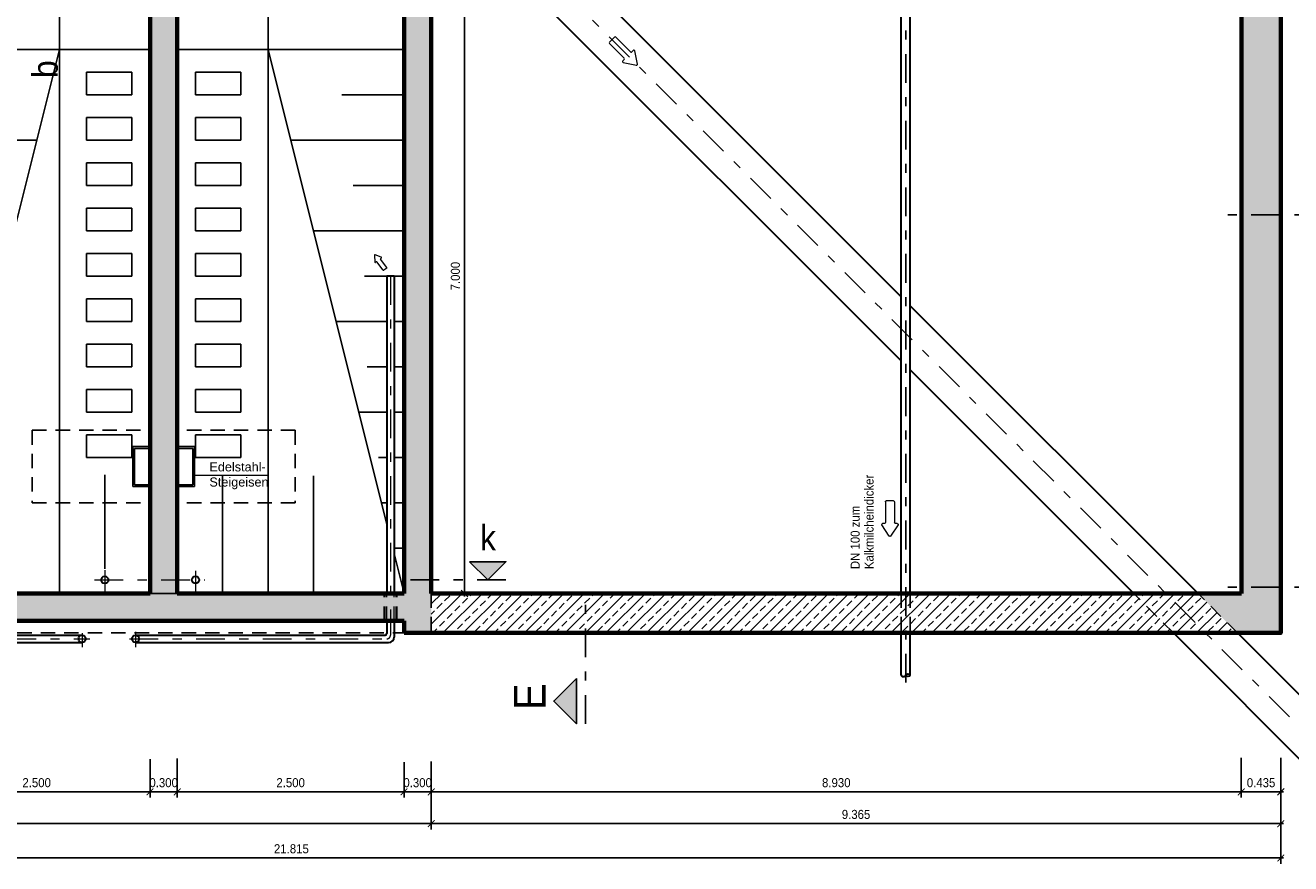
# Model space of a CAD drawing. Header units: metres. Extents: x -5 to 93, y -48 to 79.
# Tile 8 of 91: x 13 to 27, y -38 to -28. Entities that reach past the tile are written whole.
import ezdxf

# ---------------------------------------------------------------- set-up
doc = ezdxf.new("R2010")
doc.units = ezdxf.units.M
doc.header["$LTSCALE"] = 0.05
doc.header["$PDMODE"] = 35
doc.header["$PDSIZE"] = 0.1
doc.linetypes.add('STRICHPUNKT2', pattern=[12.7, 6.35, -3.175, 0, -3.175])
doc.linetypes.add('VERDECKT2', pattern=[4.7625, 3.175, -1.5875])
for name, color, linetype, lineweight in [('Bemassung_Bau', 7, 'Continuous', 18), ('Beschrifttung', 7, 'Continuous', 18), ('Beschriftung-Schnitte', 7, 'Continuous', 25), ('Lüftung', 82, 'Continuous', 30), ('Lüftung_mitte', 82, 'STRICHPUNKT2', 20), ('Lüftung_Text', 82, 'Continuous', 20), ('Lüftung_verdeckt', 82, 'VERDECKT2', 20), ('Rohre', 160, 'Continuous', 30), ('Rohre_mitte', 160, 'STRICHPUNKT2', 25), ('Rohre_verdeckt', 160, 'VERDECKT2', 25), ('Sonstiges-1', 3, 'Continuous', 25), ('Sonstiges-verdeckt', 3, 'VERDECKT2', 25), ('Wand', 6, 'Continuous', 70), ('Wand-Schraffur', 252, 'Continuous', 20), ('Wand-verdeckt-2', 2, 'VERDECKT2', 35)]:
    doc.layers.add(name, color=color, linetype=linetype, lineweight=lineweight)
doc.layers.add('Lüftung_Schnitte', color=7, linetype='Continuous')
doc.layers.add('Rohre_Text', color=160, linetype='Continuous')
doc.styles.add('Arial', font='arial.ttf', dxfattribs={"width": 0.9})
doc.styles.get("Standard").update_dxf_attribs({"font": 'arial.ttf'})
doc.dimstyles.new('AEC Bemassung 1-50', dxfattribs={"dimtxt": 0.1, "dimasz": 0.075, "dimexe": 0.0625, "dimexo": 0, "dimgap": 0.05, "dimtad": 1, "dimdec": 3, "dimrnd": 0.005, "dimzin": 1, "dimdsep": 46, "dimtxsty": 'Arial', "dimblk": 'ARCHTICK', "dimcen": 0.125, "dimdle": 0.03125, "dimazin": 0, "dimtfac": 1, "dimtdec": 3, "dimtix": 1, "dimtmove": 2, "dimatfit": 2, "dimfxl": 1, "dimtolj": 1, "dimtzin": 0, "dimarcsym": 0})

# ---------------------------------------------------------------- blocks, each defined once
blk = doc.blocks.new('Pfeil')
at = {"layer": 'Beschrifttung'}
for p, q in [((0, -0.04), (0, 0.04)), ((0.01, 0.05), (0.24, 0.05)), ((0.25, 0.06), (0.25, 0.081)), ((0.388, 0.008), (0.266, 0.09)), ((0.01, -0.05), (0.24, -0.05)), ((0.25, -0.081), (0.25, -0.06)), ((0.266, -0.09), (0.388, -0.008))]:
    blk.add_line(p, q, dxfattribs=at)
for centre, start, end in [((0.01, 0.04), 90, 180), ((0.24, 0.06), 270, 0), ((0.26, 0.081), 56.3099, 180), ((0.382, 0), 303.6901, 56.3099), ((0.01, -0.04), 180, 270), ((0.24, -0.06), 0, 90), ((0.26, -0.081), 180, 303.6901)]:
    blk.add_arc(centre, 0.01, start, end, dxfattribs=at)
blk = doc.blocks.new('_ArchTick')
at = {"color": 0, "linetype": 'ByBlock', "const_width": 0.15}
blk.add_lwpolyline([(-0.5, -0.5), (0.5, 0.5)], dxfattribs=at)
blk = doc.blocks.new('*D50')
at = {"layer": 'Bemassung_Bau', "color": 0, "lineweight": -2, "transparency": 16777216}
for p, q in [((12.129, -36.546), (12.129, -36.94)), ((14.629, -36.516), (14.629, -36.94)), ((12.098, -36.878), (14.661, -36.878))]:
    blk.add_line(p, q, dxfattribs=at)
at = {"layer": 'Defpoints', "color": 0, "transparency": 16777216}
for p in [(12.129, -36.546), (14.629, -36.516), (14.629, -36.878)]:
    blk.add_point(p, dxfattribs=at)
at = {"layer": 'Bemassung_Bau', "color": 0, "lineweight": -2, "transparency": 16777216, "xscale": 0.075, "yscale": 0.075, "zscale": 0.075, "rotation": 180}
blk.add_blockref('_ArchTick', (12.129, -36.878), dxfattribs=at)
at = {"layer": 'Bemassung_Bau', "color": 0, "lineweight": -2, "transparency": 16777216, "xscale": 0.075, "yscale": 0.075, "zscale": 0.075}
blk.add_blockref('_ArchTick', (14.629, -36.878), dxfattribs=at)
at = {"layer": 'Bemassung_Bau', "color": 0, "transparency": 16777216, "insert": (13.379, -36.777), "char_height": 0.1, "attachment_point": 5, "style": 'Arial'}
blk.add_mtext('\\A1;2.500', dxfattribs=at)
blk = doc.blocks.new('*D51')
at = {"layer": 'Bemassung_Bau', "color": 0, "lineweight": -2, "transparency": 16777216}
for p, q in [((14.629, -36.516), (14.629, -36.94)), ((14.929, -36.508), (14.929, -36.94)), ((14.629, -36.878), (14.554, -36.878)), ((14.629, -36.878), (14.929, -36.878)), ((14.929, -36.878), (15.004, -36.878))]:
    blk.add_line(p, q, dxfattribs=at)
at = {"layer": 'Defpoints', "color": 0, "transparency": 16777216}
for p in [(14.629, -36.516), (14.929, -36.508), (14.929, -36.878)]:
    blk.add_point(p, dxfattribs=at)
at = {"layer": 'Bemassung_Bau', "color": 0, "lineweight": -2, "transparency": 16777216, "xscale": 0.075, "yscale": 0.075, "zscale": 0.075}
blk.add_blockref('_ArchTick', (14.629, -36.878), dxfattribs=at)
at = {"layer": 'Bemassung_Bau', "color": 0, "lineweight": -2, "transparency": 16777216, "xscale": 0.075, "yscale": 0.075, "zscale": 0.075, "rotation": 180}
blk.add_blockref('_ArchTick', (14.929, -36.878), dxfattribs=at)
at = {"layer": 'Bemassung_Bau', "color": 0, "transparency": 16777216, "insert": (14.779, -36.777), "char_height": 0.1, "attachment_point": 5, "style": 'Arial'}
blk.add_mtext('\\A1;0.300', dxfattribs=at)
blk = doc.blocks.new('*D52')
at = {"layer": 'Bemassung_Bau', "color": 0, "lineweight": -2, "transparency": 16777216}
for p, q in [((14.929, -36.508), (14.929, -36.94)), ((17.429, -36.549), (17.429, -36.94)), ((14.898, -36.878), (17.461, -36.878))]:
    blk.add_line(p, q, dxfattribs=at)
at = {"layer": 'Defpoints', "color": 0, "transparency": 16777216}
for p in [(14.929, -36.508), (17.429, -36.549), (17.429, -36.878)]:
    blk.add_point(p, dxfattribs=at)
at = {"layer": 'Bemassung_Bau', "color": 0, "lineweight": -2, "transparency": 16777216, "xscale": 0.075, "yscale": 0.075, "zscale": 0.075, "rotation": 180}
blk.add_blockref('_ArchTick', (14.929, -36.878), dxfattribs=at)
at = {"layer": 'Bemassung_Bau', "color": 0, "lineweight": -2, "transparency": 16777216, "xscale": 0.075, "yscale": 0.075, "zscale": 0.075}
blk.add_blockref('_ArchTick', (17.429, -36.878), dxfattribs=at)
at = {"layer": 'Bemassung_Bau', "color": 0, "transparency": 16777216, "insert": (16.179, -36.777), "char_height": 0.1, "attachment_point": 5, "style": 'Arial'}
blk.add_mtext('\\A1;2.500', dxfattribs=at)
blk = doc.blocks.new('*D53')
at = {"layer": 'Bemassung_Bau', "color": 0, "lineweight": -2, "transparency": 16777216}
for p, q in [((17.729, -36.544), (17.729, -36.94)), ((17.429, -36.549), (17.429, -36.94)), ((17.429, -36.878), (17.354, -36.878)), ((17.429, -36.878), (17.729, -36.878)), ((17.729, -36.878), (17.804, -36.878))]:
    blk.add_line(p, q, dxfattribs=at)
at = {"layer": 'Defpoints', "color": 0, "transparency": 16777216}
for p in [(17.729, -36.544), (17.429, -36.549), (17.729, -36.878)]:
    blk.add_point(p, dxfattribs=at)
at = {"layer": 'Bemassung_Bau', "color": 0, "lineweight": -2, "transparency": 16777216, "xscale": 0.075, "yscale": 0.075, "zscale": 0.075}
blk.add_blockref('_ArchTick', (17.429, -36.878), dxfattribs=at)
at = {"layer": 'Bemassung_Bau', "color": 0, "lineweight": -2, "transparency": 16777216, "xscale": 0.075, "yscale": 0.075, "zscale": 0.075, "rotation": 180}
blk.add_blockref('_ArchTick', (17.729, -36.878), dxfattribs=at)
at = {"layer": 'Bemassung_Bau', "color": 0, "transparency": 16777216, "insert": (17.579, -36.777), "char_height": 0.1, "attachment_point": 5, "style": 'Arial'}
blk.add_mtext('\\A1;0.300', dxfattribs=at)
blk = doc.blocks.new('*D54')
at = {"layer": 'Bemassung_Bau', "color": 0, "lineweight": -2, "transparency": 16777216}
for p, q in [((17.729, -36.544), (17.729, -36.94)), ((26.659, -36.501), (26.659, -36.94)), ((17.698, -36.878), (26.691, -36.878))]:
    blk.add_line(p, q, dxfattribs=at)
at = {"layer": 'Defpoints', "color": 0, "transparency": 16777216}
for p in [(17.729, -36.544), (26.659, -36.501), (26.659, -36.878)]:
    blk.add_point(p, dxfattribs=at)
at = {"layer": 'Bemassung_Bau', "color": 0, "lineweight": -2, "transparency": 16777216, "xscale": 0.075, "yscale": 0.075, "zscale": 0.075, "rotation": 180}
blk.add_blockref('_ArchTick', (17.729, -36.878), dxfattribs=at)
at = {"layer": 'Bemassung_Bau', "color": 0, "lineweight": -2, "transparency": 16777216, "xscale": 0.075, "yscale": 0.075, "zscale": 0.075}
blk.add_blockref('_ArchTick', (26.659, -36.878), dxfattribs=at)
at = {"layer": 'Bemassung_Bau', "color": 0, "transparency": 16777216, "insert": (22.194, -36.777), "char_height": 0.1, "attachment_point": 5, "style": 'Arial'}
blk.add_mtext('\\A1;8.930', dxfattribs=at)
blk = doc.blocks.new('*D55')
at = {"layer": 'Bemassung_Bau', "color": 0, "lineweight": -2, "transparency": 16777216}
for p, q in [((26.659, -36.501), (26.659, -36.94)), ((27.094, -36.501), (27.094, -36.94)), ((26.628, -36.878), (27.126, -36.878))]:
    blk.add_line(p, q, dxfattribs=at)
at = {"layer": 'Defpoints', "color": 0, "transparency": 16777216}
for p in [(26.659, -36.501), (27.094, -36.501), (27.094, -36.878)]:
    blk.add_point(p, dxfattribs=at)
at = {"layer": 'Bemassung_Bau', "color": 0, "lineweight": -2, "transparency": 16777216, "xscale": 0.075, "yscale": 0.075, "zscale": 0.075, "rotation": 180}
blk.add_blockref('_ArchTick', (26.659, -36.878), dxfattribs=at)
at = {"layer": 'Bemassung_Bau', "color": 0, "lineweight": -2, "transparency": 16777216, "xscale": 0.075, "yscale": 0.075, "zscale": 0.075}
blk.add_blockref('_ArchTick', (27.094, -36.878), dxfattribs=at)
at = {"layer": 'Bemassung_Bau', "color": 0, "transparency": 16777216, "insert": (26.877, -36.777), "char_height": 0.1, "attachment_point": 5, "style": 'Arial'}
blk.add_mtext('\\A1;0.435', dxfattribs=at)
blk = doc.blocks.new('*D56')
at = {"layer": 'Bemassung_Bau', "color": 0, "lineweight": -2, "transparency": 16777216}
for p, q in [((5.279, -36.878), (5.279, -37.291)), ((17.729, -36.878), (17.729, -37.291)), ((5.248, -37.228), (17.761, -37.228))]:
    blk.add_line(p, q, dxfattribs=at)
at = {"layer": 'Defpoints', "color": 0, "transparency": 16777216}
for p in [(5.279, -36.878), (17.729, -36.878), (17.729, -37.228)]:
    blk.add_point(p, dxfattribs=at)
at = {"layer": 'Bemassung_Bau', "color": 0, "lineweight": -2, "transparency": 16777216, "xscale": 0.075, "yscale": 0.075, "zscale": 0.075, "rotation": 180}
blk.add_blockref('_ArchTick', (5.279, -37.228), dxfattribs=at)
at = {"layer": 'Bemassung_Bau', "color": 0, "lineweight": -2, "transparency": 16777216, "xscale": 0.075, "yscale": 0.075, "zscale": 0.075}
blk.add_blockref('_ArchTick', (17.729, -37.228), dxfattribs=at)
at = {"layer": 'Bemassung_Bau', "color": 0, "transparency": 16777216, "insert": (11.504, -37.127), "char_height": 0.1, "attachment_point": 5, "style": 'Arial'}
blk.add_mtext('\\A1;12.450', dxfattribs=at)
blk = doc.blocks.new('*D57')
at = {"layer": 'Bemassung_Bau', "color": 0, "lineweight": -2, "transparency": 16777216}
for p, q in [((17.729, -36.878), (17.729, -37.291)), ((27.094, -36.878), (27.094, -37.291)), ((17.698, -37.228), (27.126, -37.228))]:
    blk.add_line(p, q, dxfattribs=at)
at = {"layer": 'Defpoints', "color": 0, "transparency": 16777216}
for p in [(17.729, -36.878), (27.094, -36.878), (27.094, -37.228)]:
    blk.add_point(p, dxfattribs=at)
at = {"layer": 'Bemassung_Bau', "color": 0, "lineweight": -2, "transparency": 16777216, "xscale": 0.075, "yscale": 0.075, "zscale": 0.075, "rotation": 180}
blk.add_blockref('_ArchTick', (17.729, -37.228), dxfattribs=at)
at = {"layer": 'Bemassung_Bau', "color": 0, "lineweight": -2, "transparency": 16777216, "xscale": 0.075, "yscale": 0.075, "zscale": 0.075}
blk.add_blockref('_ArchTick', (27.094, -37.228), dxfattribs=at)
at = {"layer": 'Bemassung_Bau', "color": 0, "transparency": 16777216, "insert": (22.412, -37.127), "char_height": 0.1, "attachment_point": 5, "style": 'Arial'}
blk.add_mtext('\\A1;9.365', dxfattribs=at)
blk = doc.blocks.new('*D58')
at = {"layer": 'Bemassung_Bau', "color": 0, "lineweight": -2, "transparency": 16777216}
for p, q in [((5.279, -37.228), (5.279, -37.67)), ((27.095, -37.228), (27.095, -37.67)), ((5.248, -37.607), (27.126, -37.607))]:
    blk.add_line(p, q, dxfattribs=at)
at = {"layer": 'Defpoints', "color": 0, "transparency": 16777216}
for p in [(5.279, -37.228), (27.095, -37.228), (27.095, -37.607)]:
    blk.add_point(p, dxfattribs=at)
at = {"layer": 'Bemassung_Bau', "color": 0, "lineweight": -2, "transparency": 16777216, "xscale": 0.075, "yscale": 0.075, "zscale": 0.075, "rotation": 180}
blk.add_blockref('_ArchTick', (5.279, -37.607), dxfattribs=at)
at = {"layer": 'Bemassung_Bau', "color": 0, "lineweight": -2, "transparency": 16777216, "xscale": 0.075, "yscale": 0.075, "zscale": 0.075}
blk.add_blockref('_ArchTick', (27.095, -37.607), dxfattribs=at)
at = {"layer": 'Bemassung_Bau', "color": 0, "transparency": 16777216, "insert": (16.187, -37.506), "char_height": 0.1, "attachment_point": 5, "style": 'Arial'}
blk.add_mtext('\\A1;21.815', dxfattribs=at)
blk = doc.blocks.new('*D59')
at = {"layer": 'Bemassung_Bau', "color": 0, "lineweight": -2, "transparency": 16777216}
for p, q in [((17.429, -27.69), (18.159, -27.69)), ((18.096, -34.722), (18.096, -27.659)), ((17.729, -34.69), (18.159, -34.69))]:
    blk.add_line(p, q, dxfattribs=at)
at = {"layer": 'Defpoints', "color": 0, "transparency": 16777216}
for p in [(17.429, -27.69), (18.096, -27.69), (17.729, -34.69)]:
    blk.add_point(p, dxfattribs=at)
at = {"layer": 'Bemassung_Bau', "color": 0, "lineweight": -2, "transparency": 16777216, "xscale": 0.075, "yscale": 0.075, "zscale": 0.075}
for p, rotation in [((18.096, -27.69), 90), ((18.096, -34.69), 270)]:
    blk.add_blockref('_ArchTick', p, dxfattribs=dict(at, rotation=rotation))
at = {"layer": 'Bemassung_Bau', "color": 0, "transparency": 16777216, "insert": (17.995, -31.19), "char_height": 0.1, "attachment_point": 5, "rotation": 90, "style": 'Arial'}
blk.add_mtext('\\A1;7.000', dxfattribs=at)

msp = doc.modelspace()

# ---------------------------------------------------------------- hatches: boundary and pattern name
at = {"layer": 'Beschriftung-Schnitte'}
msp.add_hatch(color=256, dxfattribs=at).paths.add_polyline_path([(19.3294, -36.1273), (19.0794, -35.8773), (19.3294, -35.6273)])
at = {"layer": 'Lüftung_Schnitte'}
msp.add_hatch(color=256, dxfattribs=at).paths.add_polyline_path([(18.552, -34.3404), (18.352, -34.5404), (18.152, -34.3404)])
at = {"layer": 'Wand-Schraffur'}
h = msp.add_hatch(dxfattribs=at)
h.set_pattern_fill('ANSI33', color=256, scale=0.025, style=0)
h.paths.add_polyline_path([(26.6594, -15.6104), (26.6594, -34.6904), (26.1829, -34.6904), (26.6179, -35.1254), (27.0944, -35.1254), (27.0944, -15.1754), (20.1044, -15.1754), (20.1044, -15.6104)])
h = msp.add_hatch(dxfattribs=at)
h.set_pattern_fill('ANSI33', color=256, scale=0.025, style=0)
h.paths.add_polyline_path([(7.1949, -34.6904), (6.9882, -34.6904), (6.9511, -34.9904), (7.2062, -34.9904)])
h.paths.add_polyline_path([(10.8294, -34.6904), (7.1949, -34.6904), (7.2062, -34.9904), (10.8294, -34.9904)])
h.paths.add_polyline_path([(12.2394, -34.6904), (12.1294, -34.6904), (12.1294, -27.6904), (13.7294, -27.6904), (13.7294, -27.5511), (13.6844, -27.5511), (13.6844, -27.5336), (13.7294, -27.5336), (13.7294, -27.3904), (11.8294, -27.3904), (11.8294, -34.9904), (12.2394, -34.9904)])
h.paths.add_polyline_path([(13.7294, -27.5336), (13.6844, -27.5336), (13.6844, -27.5511), (13.7294, -27.5511)], flags=16)
h.paths.add_polyline_path([(13.8294, -27.3904), (13.7294, -27.3904), (13.7294, -27.5336), (13.8294, -27.5336)])
h.paths.add_polyline_path([(13.8294, -27.5336), (13.7294, -27.5336), (13.7294, -27.5511), (13.8294, -27.5511)])
h.paths.add_polyline_path([(13.8294, -27.5511), (13.7294, -27.5511), (13.7294, -27.6904), (13.8294, -27.6904)])
h.paths.add_polyline_path([(13.9294, -27.3904), (13.8294, -27.3904), (13.8294, -27.5336), (13.9294, -27.5336)])
h.paths.add_polyline_path([(13.9294, -27.5336), (13.8294, -27.5336), (13.8294, -27.5511), (13.9294, -27.5511)])
h.paths.add_polyline_path([(13.9294, -27.5511), (13.8294, -27.5511), (13.8294, -27.6904), (13.9294, -27.6904)])
h.paths.add_polyline_path([(15.6294, -27.5511), (15.5844, -27.5511), (15.5844, -27.5336), (15.6294, -27.5336), (15.6294, -27.3904), (13.9294, -27.3904), (13.9294, -27.5336), (13.9744, -27.5336), (13.9744, -27.5511), (13.9294, -27.5511), (13.9294, -27.6904), (14.6294, -27.6904), (14.6294, -34.5404), (14.9294, -34.5404), (14.9294, -27.6904), (15.6294, -27.6904)])
h.paths.add_polyline_path([(15.7294, -27.5336), (15.6294, -27.5336), (15.6294, -27.5511), (15.7294, -27.5511)])
h.paths.add_polyline_path([(15.6294, -27.5336), (15.5844, -27.5336), (15.5844, -27.5511), (15.6294, -27.5511)], flags=16)
h.paths.add_polyline_path([(15.7294, -27.3904), (15.6294, -27.3904), (15.6294, -27.5336), (15.7294, -27.5336)])
h.paths.add_polyline_path([(15.7294, -27.5511), (15.6294, -27.5511), (15.6294, -27.6904), (15.7294, -27.6904)])
h.paths.add_polyline_path([(15.8294, -27.3904), (15.7294, -27.3904), (15.7294, -27.5336), (15.8294, -27.5336)])
h.paths.add_polyline_path([(15.8294, -27.5336), (15.7294, -27.5336), (15.7294, -27.5511), (15.8294, -27.5511)])
h.paths.add_polyline_path([(15.8744, -27.5336), (15.8294, -27.5336), (15.8294, -27.5511), (15.8744, -27.5511)], flags=17)
h.paths.add_polyline_path([(15.8294, -27.5511), (15.7294, -27.5511), (15.7294, -27.6904), (15.8294, -27.6904)])
h.paths.add_polyline_path([(17.7294, -25.9904), (17.6044, -25.9904), (17.6044, -26.0904), (17.5544, -26.0904), (17.5544, -25.9904), (17.4294, -25.9904), (17.4294, -27.3904), (15.8294, -27.3904), (15.8294, -27.5336), (15.8744, -27.5336), (15.8744, -27.5511), (15.8294, -27.5511), (15.8294, -27.6904), (17.4294, -27.6904), (17.4294, -34.6904), (17.3194, -34.6904), (17.3194, -34.9904), (17.4294, -34.9904), (17.4294, -35.1254), (17.7294, -35.1254), (17.7294, -34.6904)])
h.paths.add_polyline_path([(17.3194, -34.6904), (17.2794, -34.6904), (17.2794, -34.9904), (17.3194, -34.9904)], flags=17)
h.paths.add_polyline_path([(17.2794, -34.6904), (17.2394, -34.6904), (17.2394, -34.9904), (17.2794, -34.9904)], flags=16)
h.paths.add_polyline_path([(17.2394, -34.6904), (14.9294, -34.6904), (14.6294, -34.6904), (12.3194, -34.6904), (12.3194, -34.9904), (17.2394, -34.9904)])
h.paths.add_polyline_path([(14.9294, -34.5404), (14.6294, -34.5404), (14.6294, -34.6904), (14.9294, -34.6904)])
h.paths.add_polyline_path([(11.8519, -30.3705), (12.0975, -30.3705), (12.0975, -30.5606), (11.8519, -30.5606)], flags=24)
h = msp.add_hatch(dxfattribs=at)
h.set_pattern_fill('ANSI33', color=256, scale=0.025, style=0)
h.paths.add_polyline_path([(22.9094, -35.1254), (22.9094, -34.6904), (17.7294, -34.6904), (17.7294, -35.1254)])
h.paths.add_polyline_path([(22.9094, -35.1254), (22.9594, -35.1254), (22.9594, -34.6904), (22.9094, -34.6904)])
h.paths.add_polyline_path([(23.0094, -34.6904), (22.9594, -34.6904), (22.9594, -35.1254), (23.0094, -35.1254)])
h.paths.add_polyline_path([(23.0094, -34.6904), (23.0094, -35.1254), (25.9108, -35.1254), (25.4758, -34.6904)])
h.paths.add_polyline_path([(25.8294, -34.6904), (25.4758, -34.6904), (25.9108, -35.1254), (26.2644, -35.1254)])
h.paths.add_polyline_path([(26.1829, -34.6904), (25.8294, -34.6904), (26.2644, -35.1254), (26.6179, -35.1254)])

# ---------------------------------------------------------------- linework, layer by layer
at = {"layer": 'Beschrifttung'}
msp.add_line((15.0983, -33.3856), (15.9187, -33.3856), dxfattribs=at)
at = {"layer": 'Beschriftung-Schnitte', "color": 6, "linetype": 'STRICHPUNKT2'}
for p, q in [((27.8215, -30.5154), (26.3619, -30.5154)), ((19.4294, -36.1273), (19.4294, -34.6676)), ((27.8215, -34.622), (26.3619, -34.622))]:
    msp.add_line(p, q, dxfattribs=at)
at = {"layer": 'Beschriftung-Schnitte'}
msp.add_lwpolyline([(19.3294, -35.6273), (19.3294, -36.1273), (19.0794, -35.8773)], close=True, dxfattribs=at)
at = {"layer": 'Lüftung'}
for p, q in [((17.2394, -31.1904), (17.2394, -34.6904)), ((17.3194, -31.1904), (17.3194, -34.6904)), ((17.2394, -34.9904), (17.2394, -35.1304)), ((17.3194, -34.9904), (17.3194, -35.1704)), ((12.3394, -35.1504), (13.8794, -35.1504)), ((14.4694, -35.1504), (17.2194, -35.1504)), ((12.2994, -35.2304), (13.8794, -35.2304)), ((14.4694, -35.2304), (17.2594, -35.2304))]:
    msp.add_line(p, q, dxfattribs=at)
msp.add_lwpolyline([(17.3194, -31.1904), (17.2394, -31.1904)], dxfattribs=at)
for centre in [(14.1294, -34.5404), (15.1294, -34.5404), (13.8794, -35.1904), (14.4694, -35.1904)]:
    msp.add_circle(centre, 0.04, dxfattribs=at)
for centre, radius in [((17.2194, -35.1304), 0.02), ((17.2594, -35.1704), 0.06)]:
    msp.add_arc(centre, radius, 270, 0, dxfattribs=at)
at = {"layer": 'Lüftung_mitte'}
for p, q in [((17.2794, -31.1904), (17.2794, -35.1504)), ((14.1294, -34.4319), (14.1294, -34.6904)), ((15.1294, -34.4401), (15.1294, -34.6904)), ((13.8794, -35.1257), (13.8794, -35.2832)), ((14.4694, -35.1137), (14.4694, -35.2832)), ((12.3194, -35.1904), (13.9658, -35.1904)), ((14.4016, -35.1904), (17.2394, -35.1904))]:
    msp.add_line(p, q, dxfattribs=at)
msp.add_lwpolyline([(14.0161, -34.5404), (15.2336, -34.5404)], dxfattribs=at)
msp.add_arc((17.2394, -35.1504), 0.04, 270, 0, dxfattribs=at)
at = {"layer": 'Lüftung_Schnitte', "color": 6, "linetype": 'STRICHPUNKT2'}
msp.add_line((18.552, -34.5404), (17.3843, -34.5404), dxfattribs=at)
at = {"layer": 'Lüftung_Schnitte'}
msp.add_lwpolyline([(18.152, -34.3404), (18.552, -34.3404), (18.352, -34.5404)], close=True, dxfattribs=at)
at = {"layer": 'Lüftung_verdeckt'}
for p, q in [((17.2394, -34.9904), (17.2394, -34.6904)), ((17.3194, -34.9904), (17.3194, -34.6904))]:
    msp.add_line(p, q, dxfattribs=at)
at = {"layer": 'Rohre'}
for p, q in [((22.9094, -34.6904), (22.9094, -24.6749)), ((23.0094, -34.6904), (23.0094, -24.6749)), ((18.3062, -26.8137), (22.9094, -31.4169)), ((17.9526, -27.1672), (22.9094, -32.124)), ((23.0094, -31.5169), (26.1829, -34.6904)), ((23.0094, -32.224), (25.4758, -34.6904)), ((22.9094, -35.5915), (22.9094, -35.1254)), ((23.0094, -35.5915), (23.0094, -35.1254)), ((25.9108, -35.1254), (27.507, -36.7216)), ((26.6179, -35.1254), (27.8606, -36.3681))]:
    msp.add_line(p, q, dxfattribs=at)
msp.add_ellipse((22.9344, -35.5915), major_axis=(-0.025, 0), ratio=0.603557, start_param=0, end_param=3.1415927, dxfattribs=at)
msp.add_ellipse((22.9844, -35.5915), major_axis=(-0.025, 0), ratio=0.603557, dxfattribs=at)
at = {"layer": 'Rohre_mitte'}
for p, q in [((22.9594, -35.6733), (22.9594, -24.6028)), ((18.1294, -26.9904), (27.8606, -36.7216))]:
    msp.add_line(p, q, dxfattribs=at)
at = {"layer": 'Rohre_verdeckt'}
for p, q in [((22.9094, -34.6904), (22.9094, -35.1254)), ((23.0094, -34.6904), (23.0094, -35.1254)), ((25.9108, -35.1254), (25.4758, -34.6904)), ((26.6179, -35.1254), (26.1829, -34.6904))]:
    msp.add_line(p, q, dxfattribs=at)
at = {"layer": 'Sonstiges-1'}
for p, q in [((13.6294, -27.6904), (13.6294, -34.6904)), ((15.9294, -27.6904), (15.9294, -34.6904)), ((14.6294, -28.6904), (12.1294, -28.6904)), ((13.6294, -28.6904), (12.3194, -33.9304)), ((17.4294, -28.6904), (14.9294, -28.6904)), ((15.9294, -28.6904), (17.2394, -33.9304)), ((14.4294, -28.9404), (13.9294, -28.9404)), ((13.9294, -28.9404), (13.9294, -29.1904)), ((14.4294, -28.9404), (14.4294, -29.1904)), ((15.1294, -28.9404), (15.6294, -28.9404)), ((15.1294, -28.9404), (15.1294, -29.1904)), ((15.6294, -28.9404), (15.6294, -29.1904)), ((14.4294, -29.1904), (13.9294, -29.1904)), ((15.1294, -29.1904), (15.6294, -29.1904)), ((16.7419, -29.1904), (17.4294, -29.1904)), ((14.4294, -29.4404), (13.9294, -29.4404)), ((13.9294, -29.4404), (13.9294, -29.6904)), ((14.4294, -29.4404), (14.4294, -29.6904)), ((15.1294, -29.4404), (15.6294, -29.4404)), ((15.1294, -29.4404), (15.1294, -29.6904)), ((15.6294, -29.4404), (15.6294, -29.6904)), ((13.3794, -29.6904), (12.1294, -29.6904)), ((14.4294, -29.6904), (13.9294, -29.6904)), ((15.1294, -29.6904), (15.6294, -29.6904)), ((16.1794, -29.6904), (17.4294, -29.6904)), ((14.4294, -29.9404), (13.9294, -29.9404)), ((13.9294, -29.9404), (13.9294, -30.1904)), ((14.4294, -29.9404), (14.4294, -30.1904)), ((15.1294, -29.9404), (15.6294, -29.9404)), ((15.1294, -29.9404), (15.1294, -30.1904)), ((15.6294, -29.9404), (15.6294, -30.1904)), ((14.4294, -30.1904), (13.9294, -30.1904)), ((15.1294, -30.1904), (15.6294, -30.1904)), ((16.8669, -30.1904), (17.4294, -30.1904)), ((14.4294, -30.4404), (13.9294, -30.4404)), ((13.9294, -30.4404), (13.9294, -30.6904)), ((14.4294, -30.4404), (14.4294, -30.6904)), ((15.1294, -30.4404), (15.6294, -30.4404)), ((15.1294, -30.4404), (15.1294, -30.6904)), ((15.6294, -30.4404), (15.6294, -30.6904)), ((14.4294, -30.6904), (13.9294, -30.6904)), ((15.1294, -30.6904), (15.6294, -30.6904)), ((16.4294, -30.6904), (17.4294, -30.6904)), ((14.4294, -30.9404), (13.9294, -30.9404)), ((13.9294, -30.9404), (13.9294, -31.1904)), ((14.4294, -30.9404), (14.4294, -31.1904)), ((15.1294, -30.9404), (15.6294, -30.9404)), ((15.1294, -30.9404), (15.1294, -31.1904)), ((15.6294, -30.9404), (15.6294, -31.1904)), ((14.4294, -31.1904), (13.9294, -31.1904)), ((15.1294, -31.1904), (15.6294, -31.1904)), ((16.9919, -31.1904), (17.4294, -31.1904)), ((14.4294, -31.4404), (13.9294, -31.4404)), ((13.9294, -31.4404), (13.9294, -31.6904)), ((14.4294, -31.4404), (14.4294, -31.6904)), ((15.1294, -31.4404), (15.6294, -31.4404)), ((15.1294, -31.4404), (15.1294, -31.6904)), ((15.6294, -31.4404), (15.6294, -31.6904)), ((14.4294, -31.6904), (13.9294, -31.6904)), ((15.1294, -31.6904), (15.6294, -31.6904)), ((16.6794, -31.6904), (17.2394, -31.6904)), ((17.3194, -31.6904), (17.4294, -31.6904)), ((14.4294, -31.9404), (13.9294, -31.9404)), ((13.9294, -31.9404), (13.9294, -32.1904)), ((14.4294, -31.9404), (14.4294, -32.1904)), ((15.1294, -31.9404), (15.6294, -31.9404)), ((15.1294, -31.9404), (15.1294, -32.1904)), ((15.6294, -31.9404), (15.6294, -32.1904)), ((14.4294, -32.1904), (13.9294, -32.1904)), ((15.1294, -32.1904), (15.6294, -32.1904)), ((17.0219, -32.1904), (17.2394, -32.1904)), ((17.3194, -32.1904), (17.4294, -32.1904)), ((14.4294, -32.4404), (13.9294, -32.4404)), ((13.9294, -32.4404), (13.9294, -32.6904)), ((14.4294, -32.4404), (14.4294, -32.6904)), ((15.1294, -32.4404), (15.6294, -32.4404)), ((15.1294, -32.4404), (15.1294, -32.6904)), ((15.6294, -32.4404), (15.6294, -32.6904)), ((14.4294, -32.6904), (13.9294, -32.6904)), ((15.1294, -32.6904), (15.6294, -32.6904)), ((16.9294, -32.6904), (17.2394, -32.6904)), ((17.3194, -32.6904), (17.4294, -32.6904)), ((14.4294, -32.9404), (13.9294, -32.9404)), ((13.9294, -32.9404), (13.9294, -33.1904)), ((14.4294, -32.9404), (14.4294, -33.1904)), ((15.1294, -32.9404), (15.6294, -32.9404)), ((15.1294, -32.9404), (15.1294, -33.1904)), ((15.6294, -32.9404), (15.6294, -33.1904)), ((14.4294, -33.1904), (13.9294, -33.1904)), ((14.4394, -33.5104), (14.4394, -33.0704)), ((14.4594, -33.4904), (14.4594, -33.0904)), ((15.0994, -33.4904), (15.0994, -33.0904)), ((15.1194, -33.5104), (15.1194, -33.0704)), ((15.1294, -33.1904), (15.6294, -33.1904)), ((17.1469, -33.1904), (17.2394, -33.1904)), ((17.3194, -33.1904), (17.4294, -33.1904)), ((14.1294, -33.3806), (14.1294, -34.4184)), ((15.4294, -33.3806), (15.4294, -34.6904)), ((16.4294, -33.3938), (16.4294, -34.6904)), ((17.1794, -33.6904), (17.2394, -33.6904)), ((17.3194, -33.6904), (17.4294, -33.6904)), ((17.3194, -34.1904), (17.4294, -34.1904)), ((17.3194, -34.2504), (17.4294, -34.6904)), ((14.6294, -34.6904), (14.9294, -34.6904))]:
    msp.add_line(p, q, dxfattribs=at)
for points in [[(14.6294, -33.0704), (14.4394, -33.0704)], [(14.6294, -33.0904), (14.4594, -33.0904)], [(14.9294, -33.0704), (15.1194, -33.0704)], [(14.9294, -33.0904), (15.0994, -33.0904)], [(14.6294, -33.5104), (14.4394, -33.5104)], [(14.6294, -33.4904), (14.4594, -33.4904)], [(14.9294, -33.4904), (15.0994, -33.4904)], [(14.9294, -33.5104), (15.1194, -33.5104)]]:
    msp.add_lwpolyline(points, dxfattribs=at)
at = {"layer": 'Sonstiges-verdeckt'}
for p, q in [((13.3294, -32.8904), (13.3294, -33.6904)), ((16.2294, -32.8904), (16.2294, -33.6904)), ((17.7294, -34.6904), (17.7294, -35.1254)), ((5.1444, -35.1254), (17.4294, -35.1254))]:
    msp.add_line(p, q, dxfattribs=at)
for points in [[(13.3294, -32.8904), (14.6294, -32.8904)], [(16.2294, -32.8904), (14.9294, -32.8904)], [(13.3294, -33.6904), (14.6294, -33.6904)], [(16.2294, -33.6904), (14.9294, -33.6904)]]:
    msp.add_lwpolyline(points, dxfattribs=at)
at = {"layer": 'Wand'}
for p, q in [((17.7294, -15.6104), (17.7294, -34.6904)), ((26.6594, -34.6904), (26.6594, -15.6104)), ((14.6294, -27.6904), (14.6294, -34.6904)), ((14.9294, -27.6904), (14.9294, -34.6904)), ((17.4294, -27.6904), (17.4294, -34.6904)), ((17.7294, -34.6904), (26.6594, -34.6904)), ((5.2794, -34.9904), (17.4294, -34.9904)), ((17.4294, -34.9904), (17.4294, -35.1254))]:
    msp.add_line(p, q, dxfattribs=at)
for points in [[(17.4294, -35.1254), (27.0944, -35.1254), (27.0944, -15.1754), (17.4294, -15.1754)], [(12.1294, -34.6904), (14.6294, -34.6904)], [(14.9294, -34.6904), (17.4294, -34.6904)]]:
    msp.add_lwpolyline(points, dxfattribs=at)
at = {"layer": 'Wand-verdeckt-2'}
for p, q in [((17.2144, -34.9904), (17.2144, -34.6904)), ((17.3444, -34.9904), (17.3444, -34.6904))]:
    msp.add_line(p, q, dxfattribs=at)

# ---------------------------------------------------------------- block references
at = {"layer": 'Lüftung_Text', "xscale": 0.4999999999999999, "yscale": 0.4999999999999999, "zscale": 0.4999999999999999, "rotation": 127.1211023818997}
msp.add_blockref('Pfeil', (17.2229, -31.1129), dxfattribs=at)
at = {"layer": 'Rohre_Text', "rotation": 314.9999999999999}
msp.add_blockref('Pfeil', (19.7215, -28.5825), dxfattribs=at)
at = {"layer": 'Rohre_Text', "xscale": -1, "rotation": 90}
msp.add_blockref('Pfeil', (22.7852, -33.6685), dxfattribs=at)

# ---------------------------------------------------------------- texts
at = {"layer": 'Beschrifttung'}
for s, p in [('Edelstahl-', (15.2831, -33.3435)), ('Steigeisen', (15.2831, -33.5105))]:
    msp.add_text(s, height=0.1, dxfattribs=at).set_placement(p)
at = {"layer": 'Beschriftung-Schnitte', "color": 6, "style": 'Arial', "width": 0.9}
msp.add_text('E', height=0.35, rotation=90, dxfattribs=at).set_placement((18.9902, -35.9755))
at = {"layer": 'Lüftung_Schnitte', "color": 6, "style": 'Arial', "width": 0.9}
msp.add_text('b', height=0.28, rotation=90, dxfattribs=at).set_placement((13.6116, -29.0057))
msp.add_text('k', height=0.28, dxfattribs=at).set_placement((18.2667, -34.2155))
at = {"layer": 'Rohre_Text', "style": 'Arial', "width": 0.9}
for s, p in [('Kalkmilcheindicker', (22.6052, -34.4214)), ('DN 100 zum', (22.4519, -34.4214))]:
    msp.add_text(s, height=0.1, rotation=90, dxfattribs=at).set_placement(p)

# ---------------------------------------------------------------- dimensions: what is measured, and where the dimension line sits
at = {"layer": 'Bemassung_Bau'}
dim = msp.add_linear_dim(base=(18.0964, -27.6904), p1=(17.7294, -34.6904), p2=(17.4294, -27.6904), angle=90, dimstyle='AEC Bemassung 1-50', dxfattribs=at)
dim.commit()
dim.dimension.update_dxf_attribs({"geometry": '*D59', "text_midpoint": (17.9953, -31.1904)})
for base, p1, p2, picture, middle in [((14.6294, -36.8778), (12.1294, -36.5461), (14.6294, -36.5158), '*D50', (13.3794, -36.7767)), ((14.9294, -36.8778), (14.6294, -36.5158), (14.9294, -36.5082), '*D51', (14.7794, -36.7767)), ((17.4294, -36.8778), (14.9294, -36.5082), (17.4294, -36.5493), '*D52', (16.1794, -36.7767)), ((17.7294, -36.8778), (17.4294, -36.5493), (17.7294, -36.544), '*D53', (17.5794, -36.7767)), ((26.6594, -36.8778), (17.7294, -36.544), (26.6594, -36.5014), '*D54', (22.1944, -36.7767)), ((27.0944, -36.8778), (26.6594, -36.5014), (27.0944, -36.5014), '*D55', (26.8769, -36.7767)), ((17.7294, -37.2283), (5.2794, -36.8778), (17.7294, -36.8778), '*D56', (11.5044, -37.1272)), ((27.0944, -37.2283), (17.7294, -36.8778), (27.0944, -36.8778), '*D57', (22.4119, -37.1272)), ((27.0946, -37.6074), (5.2794, -37.2283), (27.0946, -37.2283), '*D58', (16.187, -37.5064))]:
    dim = msp.add_linear_dim(base=base, p1=p1, p2=p2, dimstyle='AEC Bemassung 1-50', dxfattribs=at)
    dim.commit()
    dim.dimension.update_dxf_attribs({"geometry": picture, "text_midpoint": middle})

doc.saveas('drawing.dxf')
